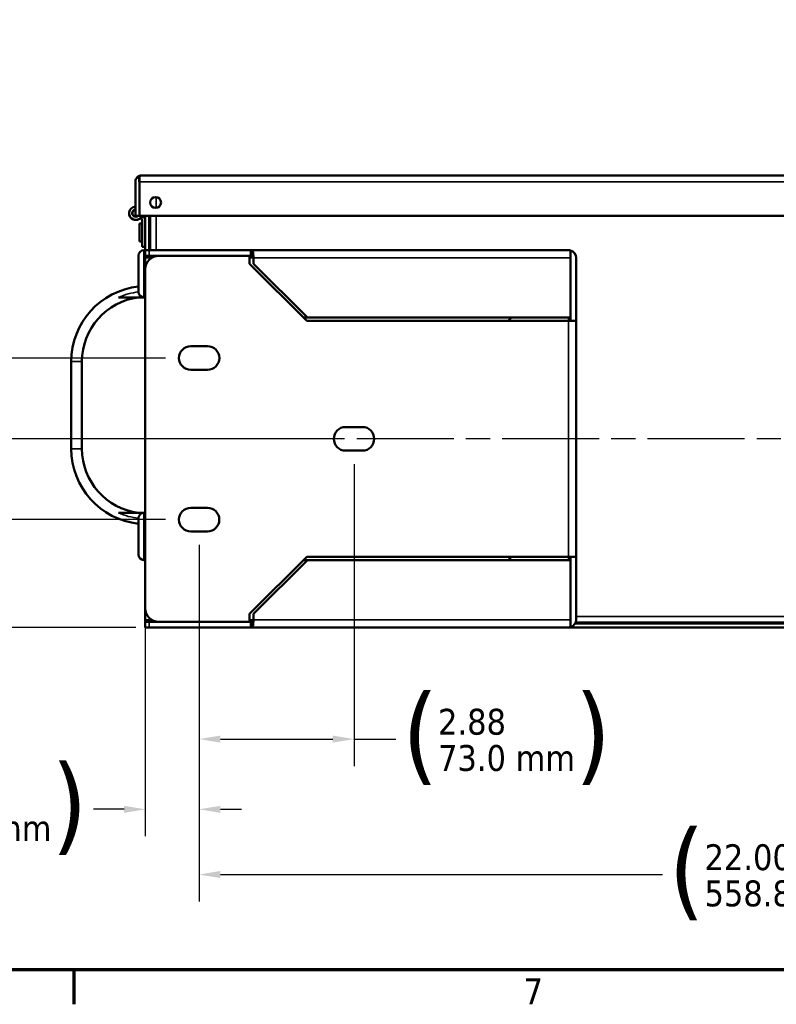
# Model space of a CAD drawing. Header units: inches. Extents: x 0 to 136, y 2 to 86.
# Tile 2 of 144: x 16 to 30, y 3 to 22. Entities that reach past the tile are written whole.
import ezdxf

# ---------------------------------------------------------------- set-up
doc = ezdxf.new("R2010")
doc.units = ezdxf.units.IN
doc.header["$LTSCALE"] = 4
doc.header["$MEASUREMENT"] = 0
doc.linetypes.add('CHAIN', pattern=[0.7087, 0.4724, -0.0591, 0.1181, -0.0591])
for name, color, linetype, lineweight in [('Border (ANSI)', 7, 'Continuous', 70), ('Centerline (ANSI)', 7, 'Continuous', 25), ('Dimension (ANSI)', 7, 'Continuous', 25), ('Visible (ANSI)', 7, 'Continuous', 50), ('Visible Narrow (ANSI)', 7, 'Continuous', 35)]:
    doc.layers.add(name, color=color, linetype=linetype, lineweight=lineweight)
doc.styles.add('Dimension Text', font='tahoma.ttf')
doc.dimstyles.new('Dual Dimension', dxfattribs={"dimscale": 4, "dimtxt": 0.12, "dimasz": 0.098425, "dimexe": 0.125, "dimexo": 0.0625, "dimgap": 0.031496, "dimtad": 0, "dimtih": 1, "dimtoh": 1, "dimrnd": 1e-08, "dimzin": 4, "dimdsep": 46, "dimtxsty": 'Dimension Text', "dimcen": 0.09, "dimdle": 0.393701, "dimclrd": 256, "dimclre": 256, "dimclrt": 256, "dimadec": 0, "dimazin": 1, "dimtfac": 1, "dimtofl": 0, "dimtmove": 0, "dimatfit": 3, "dimfxl": 1, "dimtolj": 1, "dimtzin": 4, "dimlwd": -1, "dimlwe": -1, "dimarcsym": 0})

# ---------------------------------------------------------------- blocks, each defined once
blk = doc.blocks.new('Borders Default Border')
at = {"layer": 'Border (ANSI)'}
blk.add_line((4.25, 1), (4.25, 0.84), dxfattribs=at)
at = {"layer": 'Border (ANSI)', "flags": 128}
blk.add_lwpolyline([(0.5, 1), (0.5, 21), (33.5, 21), (33.5, 1), (0.5, 1)], dxfattribs=at)
at = {"layer": 'Border (ANSI)', "insert": (6.3378, 0.84), "char_height": 0.12, "attachment_point": 7, "style": 'Dimension Text'}
blk.add_mtext('7', dxfattribs=at)
blk = doc.blocks.new('*D9')
at = {"layer": 'Defpoints', "color": 0, "transparency": 16777216}
for p in [(18.952, 15.355), (9.934, 12.355), (18.952, 12.355)]:
    blk.add_point(p, dxfattribs=at)
at = {"layer": 'Dimension (ANSI)', "transparency": 16777216}
for p, q in [((18.702, 15.355), (9.434, 15.355)), ((9.934, 14.962), (9.934, 14.933)), ((9.934, 12.749), (9.934, 12.778)), ((18.702, 12.355), (9.434, 12.355))]:
    blk.add_line(p, q, dxfattribs=at)
for points in [[(9.868, 14.962), (9.999, 14.962), (9.934, 15.355)], [(9.868, 12.749), (9.999, 12.749), (9.934, 12.355)]]:
    blk.add_solid(points, dxfattribs=at)
at = {"layer": 'Dimension (ANSI)', "transparency": 16777216, "insert": (9.934, 13.855), "char_height": 0.48, "attachment_point": 5, "style": 'Dimension Text'}
blk.add_mtext('\\A1;{\\H3.0x;(}\\S3.00^ 76.2 mm;{\\H3.0x;)}', dxfattribs=at)
blk = doc.blocks.new('*D10')
at = {"layer": 'Defpoints', "color": 0, "transparency": 16777216}
for p in [(18.952, 15.355), (11.357, 13.855), (21.827, 13.855)]:
    blk.add_point(p, dxfattribs=at)
at = {"layer": 'Dimension (ANSI)', "transparency": 16777216}
for p, q in [((11.357, 15.355), (11.357, 16.684)), ((11.357, 16.684), (11.751, 16.684)), ((18.702, 15.355), (10.857, 15.355)), ((11.357, 14.249), (11.357, 14.962)), ((21.577, 13.855), (10.857, 13.855))]:
    blk.add_line(p, q, dxfattribs=at)
for points in [[(11.292, 14.962), (11.423, 14.962), (11.357, 15.355)], [(11.292, 14.249), (11.423, 14.249), (11.357, 13.855)]]:
    blk.add_solid(points, dxfattribs=at)
at = {"layer": 'Dimension (ANSI)', "transparency": 16777216, "insert": (13.806, 16.684), "char_height": 0.48, "attachment_point": 5, "style": 'Dimension Text'}
blk.add_mtext('\\A1;{\\H3.0x;(}\\S1.50^ 38.1 mm;{\\H3.0x;)}', dxfattribs=at)
blk = doc.blocks.new('*D11')
at = {"layer": 'Defpoints', "color": 0, "transparency": 16777216}
for p in [(18.952, 12.355), (12.38, 10.355), (18.402, 10.355)]:
    blk.add_point(p, dxfattribs=at)
at = {"layer": 'Dimension (ANSI)', "transparency": 16777216}
for p, q in [((18.702, 12.355), (11.88, 12.355)), ((12.38, 11.962), (12.38, 10.749)), ((18.152, 10.355), (11.88, 10.355)), ((12.38, 10.355), (12.38, 9.026)), ((12.38, 9.026), (11.986, 9.026))]:
    blk.add_line(p, q, dxfattribs=at)
for points in [[(12.314, 11.962), (12.445, 11.962), (12.38, 12.355)], [(12.314, 10.749), (12.445, 10.749), (12.38, 10.355)]]:
    blk.add_solid(points, dxfattribs=at)
at = {"layer": 'Dimension (ANSI)', "transparency": 16777216, "insert": (9.936, 9.026), "char_height": 0.48, "attachment_point": 5, "style": 'Dimension Text'}
blk.add_mtext('\\A1;{\\H3.0x;(}\\S2.00^ 50.8 mm;{\\H3.0x;)}', dxfattribs=at)
blk = doc.blocks.new('*D12')
at = {"layer": 'Defpoints', "color": 0, "transparency": 16777216}
for p in [(19.327, 12.137), (18.327, 10.709), (19.327, 6.979)]:
    blk.add_point(p, dxfattribs=at)
at = {"layer": 'Dimension (ANSI)', "transparency": 16777216}
for p, q in [((19.327, 11.887), (19.327, 6.479)), ((18.327, 10.459), (18.327, 6.479)), ((17.933, 6.979), (17.367, 6.979)), ((19.721, 6.979), (20.114, 6.979))]:
    blk.add_line(p, q, dxfattribs=at)
for points in [[(17.933, 7.044), (17.933, 6.913), (18.327, 6.979)], [(19.721, 7.044), (19.721, 6.913), (19.327, 6.979)]]:
    blk.add_solid(points, dxfattribs=at)
at = {"layer": 'Dimension (ANSI)', "transparency": 16777216, "insert": (15.314, 6.979), "char_height": 0.48, "attachment_point": 5, "style": 'Dimension Text'}
blk.add_mtext('\\A1;{\\H3.0x;(}\\S1.00^ 25.4 mm;{\\H3.0x;)}', dxfattribs=at)
blk = doc.blocks.new('*D13')
at = {"layer": 'Defpoints', "color": 0, "transparency": 16777216}
for p in [(22.202, 13.637), (19.327, 12.137), (22.202, 8.282)]:
    blk.add_point(p, dxfattribs=at)
at = {"layer": 'Dimension (ANSI)', "transparency": 16777216}
for p, q in [((22.202, 13.387), (22.202, 7.782)), ((19.327, 11.887), (19.327, 7.782)), ((19.721, 8.282), (21.808, 8.282)), ((22.202, 8.282), (22.979, 8.282))]:
    blk.add_line(p, q, dxfattribs=at)
for points in [[(19.721, 8.348), (19.721, 8.217), (19.327, 8.282)], [(21.808, 8.348), (21.808, 8.217), (22.202, 8.282)]]:
    blk.add_solid(points, dxfattribs=at)
at = {"layer": 'Dimension (ANSI)', "transparency": 16777216, "insert": (25.034, 8.282), "char_height": 0.48, "attachment_point": 5, "style": 'Dimension Text'}
blk.add_mtext('\\A1;{\\H3.0x;(}\\S2.88^ 73.0 mm;{\\H3.0x;)}', dxfattribs=at)
blk = doc.blocks.new('*D14')
at = {"layer": 'Defpoints', "color": 0, "transparency": 16777216}
for p in [(19.327, 12.137), (41.327, 12.137), (41.327, 5.768)]:
    blk.add_point(p, dxfattribs=at)
at = {"layer": 'Dimension (ANSI)', "transparency": 16777216}
for p, q in [((19.327, 11.887), (19.327, 5.268)), ((41.327, 11.887), (41.327, 5.268)), ((19.721, 5.768), (27.93, 5.768)), ((40.933, 5.768), (32.392, 5.768))]:
    blk.add_line(p, q, dxfattribs=at)
for points in [[(19.721, 5.834), (19.721, 5.703), (19.327, 5.768)], [(40.933, 5.834), (40.933, 5.703), (41.327, 5.768)]]:
    blk.add_solid(points, dxfattribs=at)
at = {"layer": 'Dimension (ANSI)', "transparency": 16777216, "insert": (30.161, 5.768), "char_height": 0.48, "attachment_point": 5, "style": 'Dimension Text'}
blk.add_mtext('\\A1;{\\H3.0x;(}\\S22.00^ 558.8 mm;{\\H3.0x;)}', dxfattribs=at)

msp = doc.modelspace()

# ---------------------------------------------------------------- linework, layer by layer
at = {"layer": 'Centerline (ANSI)', "linetype": 'CHAIN', "ltscale": 0.952448}
msp.add_line((42.9524, 13.8553), (16.243, 13.8553), dxfattribs=at)
at = {"layer": 'Visible (ANSI)'}
for p, q in [((18.2167, 18.6773), (18.1854, 18.7164)), ((18.2167, 18.6773), (18.2167, 18.6279)), ((18.2169, 18.7164), (18.2169, 18.6279)), ((18.2561, 18.7413), (18.2561, 18.7413)), ((18.2563, 18.7413), (42.4125, 18.7413)), ((18.5539, 18.7423), (31.64, 18.7423)), ((18.5539, 18.7413), (18.5539, 18.7423)), ((18.1429, 17.9913), (18.1429, 18.6279)), ((18.2167, 18.6279), (18.2169, 18.6279)), ((18.2169, 18.6279), (18.2169, 17.9913)), ((18.2169, 17.9913), (18.2169, 18.6279)), ((18.1429, 17.9913), (18.2169, 17.9913)), ((18.2169, 17.9913), (42.4518, 17.9913)), ((18.2485, 17.9633), (18.2481, 17.9643)), ((18.2485, 17.9628), (18.2481, 17.9638)), ((18.2485, 17.9633), (18.3022, 17.9884)), ((18.2644, 17.9177), (18.2485, 17.9633)), ((18.2485, 17.9628), (18.2486, 17.9629)), ((18.2644, 17.9172), (18.2485, 17.9628)), ((18.3022, 17.9884), (18.3012, 17.9913)), ((18.3201, 17.9372), (18.3022, 17.9884)), ((18.3269, 17.3553), (18.3269, 17.9913)), ((18.4009, 17.3553), (18.4009, 17.9913)), ((18.4159, 17.3553), (18.4159, 17.9913)), ((18.2179, 17.8533), (18.2179, 17.5203)), ((18.2679, 17.8533), (18.2179, 17.8533)), ((18.2679, 17.4178), (18.2679, 17.8973)), ((18.4159, 17.8118), (18.4009, 17.8118)), ((18.4159, 17.5618), (18.4009, 17.5618)), ((18.2679, 17.5203), (18.2179, 17.5203)), ((18.2679, 17.4173), (18.2679, 17.4178)), ((18.2679, 17.4178), (18.3269, 17.4178)), ((18.2679, 17.4173), (18.3269, 17.4173)), ((18.2019, 16.5803), (18.2019, 17.2553)), ((18.3019, 17.3553), (18.3269, 17.3553)), ((18.3269, 17.2513), (18.3269, 17.3553)), ((18.3269, 17.3553), (18.402, 17.3553)), ((18.3269, 17.2119), (18.3269, 17.2513)), ((18.3269, 17.2513), (18.402, 17.2513)), ((18.3269, 17.0013), (18.3269, 17.2119)), ((18.402, 17.3553), (20.2866, 17.3553)), ((18.5769, 17.2513), (18.402, 17.2513)), ((20.2644, 17.2513), (18.5769, 17.2513)), ((20.2866, 17.2513), (20.2644, 17.2513)), ((20.2644, 17.1058), (20.2644, 17.2513)), ((20.2866, 17.3553), (26.1835, 17.3553)), ((20.2866, 17.2743), (20.2866, 17.3553)), ((20.2866, 17.2513), (20.2866, 17.2743)), ((20.3269, 17.2437), (20.3269, 17.3277)), ((20.3367, 17.2119), (20.3367, 17.1053)), ((26.2228, 17.2119), (26.2228, 17.3498)), ((26.2229, 17.2119), (26.2228, 17.2119)), ((26.2228, 16.1053), (26.2228, 17.2119)), ((26.2229, 17.3498), (26.2229, 17.2119)), ((26.2229, 16.0434), (26.2229, 17.2119)), ((26.3269, 16.0434), (26.3269, 17.2119)), ((18.3269, 17.0013), (18.3269, 10.7093)), ((21.3269, 16.0433), (20.2644, 17.1058)), ((20.3367, 17.1053), (21.3367, 16.1053)), ((18.3019, 16.4803), (17.8298, 16.4803)), ((18.3019, 16.4803), (18.3269, 16.4803)), ((21.3367, 16.1053), (21.2649, 16.1053)), ((21.3367, 16.1053), (26.2228, 16.1053)), ((25.0769, 16.0563), (25.1259, 16.1053)), ((26.1835, 16.0433), (21.3269, 16.0433)), ((25.0769, 16.0433), (25.0769, 16.0563)), ((26.3269, 16.0433), (26.1835, 16.0433)), ((26.2229, 16.0433), (26.2229, 16.0434)), ((26.2229, 16.0434), (26.3269, 16.0434)), ((26.3269, 16.0433), (26.3269, 16.0434)), ((26.3269, 16.0433), (26.3269, 11.6673)), ((19.4831, 15.574), (19.1706, 15.574)), ((16.9519, 13.6709), (16.9519, 15.2897)), ((17.1519, 15.2897), (17.1519, 13.6709)), ((19.1706, 15.1365), (19.4831, 15.1365)), ((22.3581, 14.074), (22.0456, 14.074)), ((22.0456, 13.6365), (22.3581, 13.6365)), ((17.8298, 12.4803), (18.3019, 12.4803)), ((18.3019, 12.4803), (18.3269, 12.4803)), ((19.4831, 12.574), (19.1706, 12.574)), ((18.2019, 11.7053), (18.2019, 12.3803)), ((19.1706, 12.1365), (19.4831, 12.1365)), ((18.3019, 11.6053), (18.3269, 11.6053)), ((20.2644, 10.6048), (21.3269, 11.6673)), ((21.3367, 11.6053), (20.3367, 10.6053)), ((21.2649, 11.6053), (21.3367, 11.6053)), ((21.3269, 11.6673), (26.1835, 11.6673)), ((26.2228, 11.6053), (21.3367, 11.6053)), ((25.0769, 11.6543), (25.0769, 11.6673)), ((25.1259, 11.6053), (25.0769, 11.6543)), ((26.1835, 11.6673), (26.3269, 11.6673)), ((26.2228, 10.4987), (26.2228, 11.6053)), ((26.2229, 11.6672), (26.2229, 11.6673)), ((26.2229, 11.6672), (26.3269, 11.6672)), ((26.2229, 10.4987), (26.2229, 11.6672)), ((26.3269, 11.6672), (26.3269, 11.6673)), ((26.3269, 10.4987), (26.3269, 11.6672)), ((18.3269, 10.4987), (18.3269, 10.7093)), ((20.2644, 10.4593), (20.2644, 10.6048)), ((20.3367, 10.6053), (20.3367, 10.4987)), ((18.3269, 10.4987), (18.3269, 10.4593)), ((18.3269, 10.3553), (18.3269, 10.4593)), ((18.402, 10.4593), (18.3269, 10.4593)), ((18.402, 10.4593), (18.5769, 10.4593)), ((18.5769, 10.4593), (20.2644, 10.4593)), ((20.2644, 10.4593), (20.2866, 10.4593)), ((20.2866, 10.4593), (20.2866, 10.4363)), ((20.2866, 10.4363), (20.2866, 10.3553)), ((20.3269, 10.4669), (20.3269, 10.3829)), ((26.2229, 10.4987), (26.2228, 10.4987)), ((26.2228, 10.4987), (26.2228, 10.3608)), ((26.2229, 10.3608), (26.2229, 10.4987)), ((26.3089, 10.4293), (34.3448, 10.4293)), ((34.3376, 10.4443), (26.3161, 10.4443)), ((18.402, 10.3553), (18.3269, 10.3553)), ((18.402, 10.3553), (20.2866, 10.3553)), ((26.1835, 10.3553), (20.2866, 10.3553)), ((26.1835, 10.3553), (34.4703, 10.3553))]:
    msp.add_line(p, q, dxfattribs=at)
msp.add_circle((18.5179, 18.2413), 0.1015, dxfattribs=at)
for centre, radius, start, end in [((18.2563, 18.6279), 0.1134, 128.66384, 180), ((18.2563, 18.6279), 0.1134, 90.09605, 90.19757), ((18.2564, 18.6279), 0.1134, 90.09605, 90.19757), ((18.2563, 18.6279), 0.0394, 176.37707, 180), ((18.1509, 18.0428), 0.125, 93.66944, 335.66947), ((18.1509, 18.0428), 0.066, 96.96206, 308.71167), ((18.1509, 18.0423), 0.066, 96.96206, 179.78297), ((18.1509, 18.0428), 0.0625, 97.35404, 304.51276), ((18.1509, 18.0423), 0.125, 179.88541, 321.19255), ((18.2059, 17.8973), 0.062, 0, 19.23318), ((18.2059, 17.8968), 0.062, 0, 19.23318), ((18.2059, 17.8973), 0.121, 0, 19.23318), ((18.3019, 17.2553), 0.1, 90, 180), ((18.5769, 17.0013), 0.25, 90, 180), ((26.1835, 17.2119), 0.1434, 74.05253, 90), ((26.1835, 17.2119), 0.0394, 0, 3.62293), ((26.1835, 17.2119), 0.1434, 0, 74.05253), ((18.3519, 15.2897), 1.4, 96.15064, 180), ((18.3519, 15.2897), 1.2, 97.18076, 180), ((18.3019, 16.5803), 0.1, 180, 270), ((19.1706, 15.3553), 0.2187, 90, 270), ((19.4831, 15.3553), 0.2188, 270, 90), ((22.0456, 13.8553), 0.2188, 90, 270), ((22.3581, 13.8553), 0.2188, 270, 90), ((18.3519, 13.6709), 1.4, 180, 263.84936), ((18.3519, 13.6709), 1.2, 180, 262.81924), ((18.3019, 12.3803), 0.1, 90, 180), ((19.1706, 12.3553), 0.2188, 90, 270), ((19.4831, 12.3553), 0.2187, 270, 90), ((18.3019, 11.7053), 0.1, 180, 270), ((18.5769, 10.7093), 0.25, 180, 270), ((26.1835, 10.4987), 0.0394, 356.37707, 0), ((26.1835, 10.4987), 0.1434, 285.94747, 0), ((26.1835, 10.4987), 0.1434, 270, 285.94747)]:
    msp.add_arc(centre, radius, start, end, dxfattribs=at)
for centre, start_param, end_param in [((26.1835, 17.2119), 2.8632568, 3.1415927), ((26.1835, 10.4987), 0, 0.2783359)]:
    msp.add_ellipse(centre, major_axis=(0, -0.1434), ratio=0.9980015, start_param=start_param, end_param=end_param, dxfattribs=at)
for points in [[(18.1854, 18.7164), (18.2053, 18.7324), (18.2304, 18.7412), (18.2559, 18.7413)], [(18.2169, 18.6774), (18.2169, 18.6773), (18.2168, 18.6773), (18.2167, 18.6773)], [(18.2169, 18.7164), (18.23, 18.7324), (18.243, 18.7412), (18.2561, 18.7413)], [(20.2866, 17.3553), (20.3, 17.3553), (20.3134, 17.3455), (20.3269, 17.3277)], [(20.3269, 17.2437), (20.3134, 17.2486), (20.3, 17.2513), (20.2866, 17.2513)], [(20.3367, 17.2119), (20.3334, 17.2242), (20.3301, 17.2364), (20.3269, 17.2437)], [(20.2866, 10.4593), (20.3, 10.4593), (20.3134, 10.462), (20.3269, 10.4669)], [(20.3269, 10.4669), (20.3301, 10.4742), (20.3334, 10.4864), (20.3367, 10.4987)], [(20.3269, 10.3829), (20.3134, 10.3651), (20.3, 10.3553), (20.2866, 10.3553)]]:
    msp.add_open_spline(points, degree=3, dxfattribs=at)
for points in [[(20.3269, 17.3277), (20.3285, 17.3144), (20.3301, 17.2968), (20.3318, 17.2768), (20.3334, 17.2568), (20.335, 17.2344), (20.3367, 17.2119)], [(20.3367, 10.4987), (20.335, 10.4762), (20.3334, 10.4538), (20.3318, 10.4338), (20.3301, 10.4138), (20.3285, 10.3962), (20.3269, 10.3829)]]:
    msp.add_open_spline(points, degree=3, knots=[0, 0, 0, 0, 0.5000006, 0.5000006, 0.5000006, 1, 1, 1, 1], dxfattribs=at)
at = {"layer": 'Visible Narrow (ANSI)'}
for p, q in [((42.4518, 18.6279), (18.2169, 18.6279)), ((18.5293, 18.3422), (18.5293, 18.1404)), ((18.5293, 17.9913), (18.5293, 17.3553)), ((18.3019, 17.3553), (18.3019, 16.4803)), ((18.3269, 17.2119), (18.4421, 17.2119)), ((18.402, 17.3553), (18.402, 17.2513)), ((20.2644, 17.2119), (20.3367, 17.2119)), ((26.2228, 17.2119), (20.3367, 17.2119)), ((26.1835, 16.1053), (26.1835, 16.0433)), ((26.1835, 11.6673), (26.1835, 16.0433)), ((16.9519, 15.2897), (17.1519, 15.2897)), ((17.1519, 13.6709), (16.9519, 13.6709)), ((18.3019, 12.4803), (18.3019, 11.6053)), ((26.1835, 11.6673), (26.1835, 11.6053)), ((18.4421, 10.4987), (18.3269, 10.4987)), ((18.402, 10.4593), (18.402, 10.3553)), ((20.3367, 10.4987), (20.2644, 10.4987)), ((20.3367, 10.4987), (26.2228, 10.4987)), ((26.3269, 10.5577), (34.3269, 10.5577))]:
    msp.add_line(p, q, dxfattribs=at)
for centre, start, end in [((18.3519, 15.2897), 96.62581, 113.67513), ((18.3519, 13.6709), 246.32487, 263.37419)]:
    msp.add_arc(centre, 1.3, start, end, dxfattribs=at)

# ---------------------------------------------------------------- block references
at = {"xscale": 4, "yscale": 4, "zscale": 4}
msp.add_blockref('Borders Default Border', (0, 0), dxfattribs=at)

# ---------------------------------------------------------------- dimensions: what is measured, and where the dimension line sits
at = {"layer": 'Dimension (ANSI)'}
for base, p1, p2, angle, text, override, picture, middle in [((11.3572, 13.8553), (18.9519, 15.3553), (21.8269, 13.8553), 90, '{\\H3.0x;(}\\S<>^ 38.1 mm;{\\H3.0x;)}', {"dimgap": 0.031496, "dimdec": 2, "dimpost": '\\X', "dimtol": 0, "dimlim": 0, "dimtp": 0, "dimtm": 0, "dimtdec": 2, "dimatfit": 2}, '*D10', (13.8059, 16.6843)), ((9.9335, 12.3553), (18.9519, 15.3553), (18.9519, 12.3553), 90, '{\\H3.0x;(}\\S<>^ 76.2 mm;{\\H3.0x;)}', {"dimgap": 0.031496, "dimdec": 2, "dimpost": '\\X', "dimtol": 0, "dimlim": 0, "dimtp": 0, "dimtm": 0, "dimtdec": 2, "dimatfit": 1}, '*D9', (9.9335, 13.8553)), ((22.2018579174, 8.2822190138), (19.3268579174, 12.1365497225), (22.2018579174, 13.6365497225), 180, '{\\H3.0x;(}\\S<>^ 73.0 mm;{\\H3.0x;)}', {"dimgap": 0.031496, "dimtih": 0, "dimtoh": 0, "dimdec": 2, "dimpost": '\\X', "dimtol": 0, "dimlim": 0, "dimtp": 0, "dimtm": 0, "dimtdec": 2, "dimatfit": 2}, '*D13', (25.0338915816, 8.2822190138)), ((12.3799, 10.3553), (18.9519, 12.3553), (18.402, 10.3553), 90, '{\\H3.0x;(}\\S<>^ 50.8 mm;{\\H3.0x;)}', {"dimgap": 0.031496, "dimdec": 2, "dimpost": '\\X', "dimtol": 0, "dimlim": 0, "dimtp": 0, "dimtm": 0, "dimtdec": 2, "dimatfit": 2}, '*D11', (9.9355, 9.0263)), ((19.3269, 6.9788), (18.3269, 10.7093), (19.3269, 12.1365), 180, '{\\H3.0x;(}\\S<>^ 25.4 mm;{\\H3.0x;)}', {"dimgap": 0.031496, "dimtih": 0, "dimtoh": 0, "dimdec": 2, "dimpost": '\\X', "dimtol": 0, "dimlim": 0, "dimtp": 0, "dimtm": 0, "dimtdec": 2, "dimatfit": 1}, '*D12', (15.314, 6.9788)), ((41.3269, 5.7682), (19.3269, 12.1365), (41.3269, 12.1365), 180, '{\\H3.0x;(}\\S<>^ 558.8 mm;{\\H3.0x;)}', {"dimgap": 0.031496, "dimtih": 0, "dimtoh": 0, "dimdec": 2, "dimpost": '\\X', "dimtol": 0, "dimlim": 0, "dimtp": 0, "dimtm": 0, "dimtdec": 2, "dimatfit": 1}, '*D14', (30.1609, 5.7682))]:
    dim = msp.add_linear_dim(base=base, p1=p1, p2=p2, angle=angle, text=text, dimstyle='Dual Dimension', override=override, dxfattribs=at)
    dim.commit()
    dim.dimension.update_dxf_attribs({"geometry": picture, "text_midpoint": middle, "dimtype": 160})

doc.saveas('drawing.dxf')
